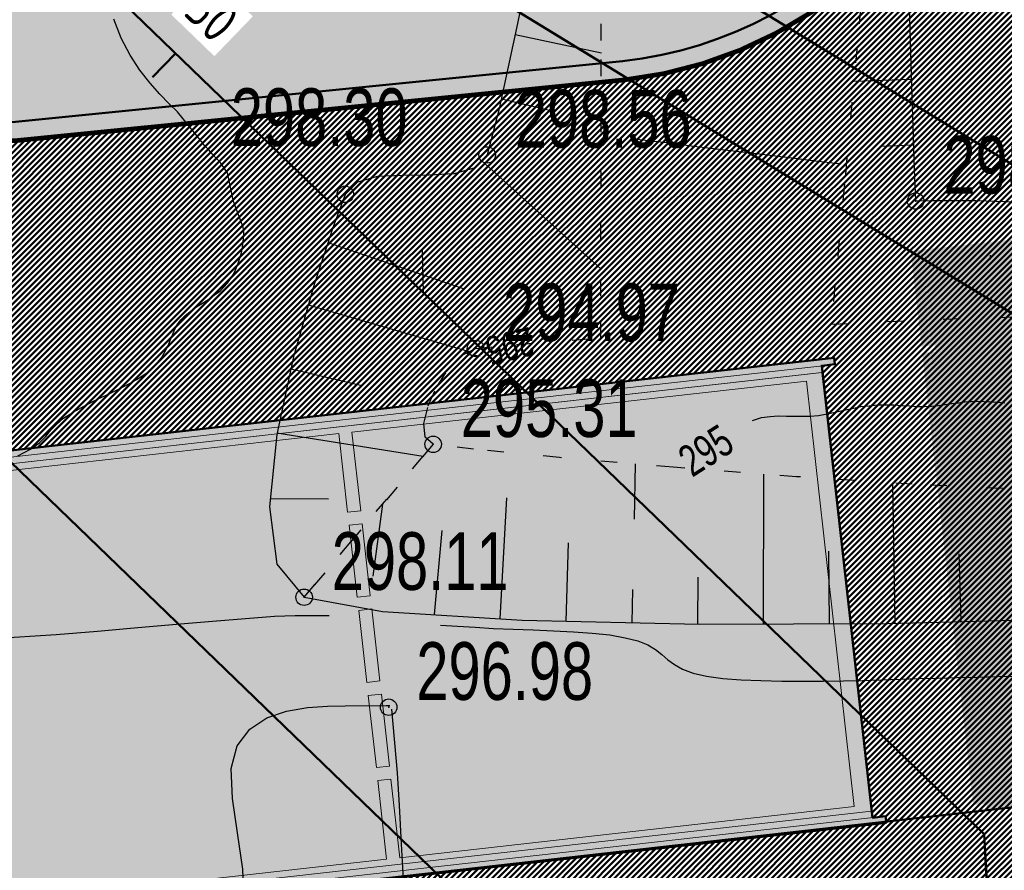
# Model space of a CAD drawing. Extents: x 2951 to 3752, y -2007 to -1435.
# Tile 11 of 28: x 3216 to 3246, y -1798 to -1772. Entities that reach past the tile are written whole.
import ezdxf

# ---------------------------------------------------------------- set-up
doc = ezdxf.new("R2010")
doc.units = 0
doc.header["$MEASUREMENT"] = 0
doc.linetypes.add('CONTI', pattern=[0])
doc.linetypes.add('STROT', pattern=[1.7, 0.5, -1.2])
doc.layers.add('.', color=7, linetype='Continuous', lineweight=15)
for name, color, linetype in [('GOR_BDEFAULT', 212, 'CONTI'), ('GORIZDEFAULT', 32, 'CONTI'), ('OTKOSDEFAULT', 32, 'CONTI'), ('PDF_2D - Общий', 7, 'Continuous'), ('PI_OTDEFAULT', 172, 'CONTI'), ('PI_TTDEFAULT', 5, 'CONTI'), ('V_RED-CONTOURS-LABEL', 7, 'Continuous'), ('V_Проект_RED-CNT-MIN', 7, 'Continuous')]:
    doc.layers.add(name, color=color, linetype=linetype)
doc.styles.add('SHRFT', font='TXT', dxfattribs={"width": 0.75})
doc.styles.add('ГОСТ 2.304', font='CS_Gost2304.shx')
pattern_1 = [(44.98643888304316, (0.3449073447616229, 0.7169426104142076), (-0.08836742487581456, 0.08840926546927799), [])]

# ---------------------------------------------------------------- blocks, each defined once
blk = doc.blocks.new('bstrtthtytt434')
at = {"layer": 'GOR_BDEFAULT', "color": 212}
for p, q in [((3229.334212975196, 480.918438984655), (3229.275369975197, 480.973551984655)), ((3229.334212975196, 480.918438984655), (3229.275369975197, 480.973551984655)), ((3229.676841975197, 480.879636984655), (3229.334212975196, 480.918438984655)), ((3229.676841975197, 480.879636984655), (3229.334212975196, 480.918438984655)), ((3240.724959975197, 479.2431809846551), (3240.974171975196, 479.2969699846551)), ((3240.724959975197, 479.2431809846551), (3240.974171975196, 479.2969699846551)), ((3240.974171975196, 479.2969699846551), (3241.237351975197, 479.352971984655)), ((3240.974171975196, 479.2969699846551), (3241.237351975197, 479.352971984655)), ((3241.237351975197, 479.352971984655), (3241.490988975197, 479.378825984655)), ((3241.237351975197, 479.352971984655), (3241.490988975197, 479.378825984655)), ((3241.490988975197, 479.378825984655), (3241.744625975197, 479.404679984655)), ((3241.490988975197, 479.378825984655), (3241.744625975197, 479.404679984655)), ((3241.744625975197, 479.404679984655), (3241.994596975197, 479.408474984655)), ((3241.744625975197, 479.404679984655), (3241.994596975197, 479.408474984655)), ((3241.994596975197, 479.408474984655), (3242.238689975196, 479.4041809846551)), ((3241.994596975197, 479.408474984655), (3242.238689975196, 479.4041809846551)), ((3242.238689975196, 479.4041809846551), (3242.484995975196, 479.3859179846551)), ((3242.238689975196, 479.4041809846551), (3242.484995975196, 479.3859179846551)), ((3242.484995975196, 479.3859179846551), (3242.715120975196, 479.379410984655)), ((3242.484995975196, 479.3859179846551), (3242.715120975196, 479.379410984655)), ((3242.715120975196, 479.379410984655), (3242.947458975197, 479.3589359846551)), ((3242.715120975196, 479.379410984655), (3242.947458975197, 479.3589359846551)), ((3242.947458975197, 479.3589359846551), (3243.169493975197, 479.358306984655)), ((3242.947458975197, 479.3589359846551), (3243.169493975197, 479.358306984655)), ((3243.169493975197, 479.358306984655), (3243.389316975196, 479.3716459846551)), ((3243.169493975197, 479.358306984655), (3243.389316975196, 479.3716459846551)), ((3243.389316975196, 479.3716459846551), (3243.601048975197, 479.390861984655)), ((3243.389316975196, 479.3716459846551), (3243.601048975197, 479.390861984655)), ((3243.601048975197, 479.390861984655), (3243.804691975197, 479.4159569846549)), ((3243.601048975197, 479.390861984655), (3243.804691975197, 479.4159569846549)), ((3243.804691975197, 479.4159569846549), (3244.000243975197, 479.446928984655)), ((3243.804691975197, 479.4159569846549), (3244.000243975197, 479.446928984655)), ((3244.000243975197, 479.446928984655), (3244.203886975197, 479.4720239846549)), ((3244.000243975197, 479.446928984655), (3244.203886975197, 479.4720239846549)), ((3244.203886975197, 479.4720239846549), (3244.393560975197, 479.494905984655)), ((3244.203886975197, 479.4720239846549), (3244.393560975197, 479.494905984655)), ((3244.393560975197, 479.494905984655), (3244.591325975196, 479.5119109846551)), ((3244.393560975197, 479.494905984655), (3244.591325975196, 479.5119109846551)), ((3244.591325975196, 479.5119109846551), (3244.783212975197, 479.5208249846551)), ((3244.591325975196, 479.5119109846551), (3244.783212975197, 479.5208249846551)), ((3244.783212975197, 479.5208249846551), (3244.985401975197, 479.509892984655)), ((3244.783212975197, 479.5208249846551), (3244.985401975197, 479.509892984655)), ((3244.985401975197, 479.509892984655), (3245.187590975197, 479.498961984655)), ((3244.985401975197, 479.509892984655), (3245.187590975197, 479.498961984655)), ((3245.187590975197, 479.498961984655), (3245.389779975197, 479.488029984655)), ((3245.187590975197, 479.498961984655), (3245.389779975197, 479.488029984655)), ((3245.389779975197, 479.488029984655), (3245.608149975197, 479.4653429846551)), ((3245.389779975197, 479.488029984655), (3245.608149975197, 479.4653429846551)), ((3237.953348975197, 478.9330659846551), (3238.226071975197, 479.019216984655)), ((3237.953348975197, 478.9330659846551), (3238.226071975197, 479.019216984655)), ((3238.226071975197, 479.019216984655), (3238.485586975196, 479.0531609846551)), ((3238.226071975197, 479.019216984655), (3238.485586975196, 479.0531609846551)), ((3238.485586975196, 479.0531609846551), (3238.733345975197, 479.070923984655)), ((3238.485586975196, 479.0531609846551), (3238.733345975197, 479.070923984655)), ((3238.733345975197, 479.070923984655), (3238.977438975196, 479.066628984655)), ((3238.733345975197, 479.070923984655), (3238.977438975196, 479.066628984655)), ((3238.977438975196, 479.066628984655), (3239.221531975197, 479.0623349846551)), ((3238.977438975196, 479.066628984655), (3239.221531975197, 479.0623349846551)), ((3239.221531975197, 479.0623349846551), (3239.465625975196, 479.058039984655)), ((3239.221531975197, 479.0623349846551), (3239.465625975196, 479.058039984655)), ((3239.465625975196, 479.058039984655), (3239.701628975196, 479.0596229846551)), ((3239.465625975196, 479.058039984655), (3239.701628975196, 479.0596229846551)), ((3239.701628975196, 479.0596229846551), (3239.955265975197, 479.0854769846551)), ((3239.701628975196, 479.0596229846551), (3239.955265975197, 479.0854769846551)), ((3239.955265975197, 479.0854769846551), (3240.212567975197, 479.1333889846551)), ((3239.955265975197, 479.0854769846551), (3240.212567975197, 479.1333889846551)), ((3240.212567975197, 479.1333889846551), (3240.461779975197, 479.187178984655)), ((3240.212567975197, 479.1333889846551), (3240.461779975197, 479.187178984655)), ((3240.461779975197, 479.187178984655), (3240.724959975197, 479.2431809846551)), ((3240.461779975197, 479.187178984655), (3240.724959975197, 479.2431809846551))]:
    blk.add_line(p, q, dxfattribs=at)
at = {"layer": 'GORIZDEFAULT', "color": 32}
for points in [[(3215.645246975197, 477.848259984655), (3216.028196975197, 478.052096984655), (3216.297189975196, 478.252203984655), (3216.496342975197, 478.441248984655), (3216.645500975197, 478.629535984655), (3216.810839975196, 478.8060659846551), (3217.023960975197, 478.9973239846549), (3217.317223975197, 479.179796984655), (3217.666359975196, 479.371119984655), (3218.057399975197, 479.5690789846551), (3218.470497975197, 479.763372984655), (3218.875504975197, 479.9635449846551), (3219.250364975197, 480.173260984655), (3219.567138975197, 480.388094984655), (3219.811861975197, 480.6058349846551), (3219.998499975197, 480.828693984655), (3220.129265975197, 481.042703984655), (3220.224005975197, 481.258166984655), (3220.306989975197, 481.457449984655), (3220.384095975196, 481.648642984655), (3220.471504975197, 481.819989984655), (3220.589061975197, 481.981792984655), (3220.725010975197, 482.117872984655), (3220.871263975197, 482.234106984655), (3221.031483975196, 482.3525529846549), (3221.193915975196, 482.457030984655), (3221.356348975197, 482.561508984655), (3221.512903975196, 482.6578969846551), (3221.647399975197, 482.7579499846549), (3221.781896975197, 482.8580039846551), (3221.900212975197, 482.9698129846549), (3222.002348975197, 483.093377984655), (3222.102271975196, 483.230910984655), (3222.188226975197, 483.366230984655), (3222.263879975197, 483.5213979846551), (3222.335108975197, 483.7044999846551), (3222.392368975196, 483.885389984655), (3222.441538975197, 484.072157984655), (3222.474528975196, 484.2706819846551), (3222.495762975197, 484.453024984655), (3222.503028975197, 484.633156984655), (3222.484571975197, 484.794894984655), (3222.188640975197, 485.5784919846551), (3222.001482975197, 486.443750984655), (3221.915397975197, 486.580459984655), (3221.805041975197, 486.734801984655), (3221.682929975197, 486.872963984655), (3221.552727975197, 487.017003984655), (3221.430616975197, 487.155165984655), (3221.310716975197, 487.279359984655), (3221.212875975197, 487.399887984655), (3220.483112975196, 488.300912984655), (3220.237435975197, 488.541210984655), (3219.954973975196, 488.832955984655), (3219.657784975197, 489.1724829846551), (3219.345868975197, 489.559791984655), (3219.044949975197, 490.013275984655), (3218.777084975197, 490.5292689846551), (3218.556242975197, 491.1099829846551)], [(3234.365090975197, 487.485574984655), (3234.862126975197, 487.421113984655), (3235.445182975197, 487.3559579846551), (3236.088535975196, 487.271715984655), (3236.759825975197, 487.191897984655), (3237.439204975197, 487.1062029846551), (3238.080345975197, 487.035927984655), (3238.649433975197, 486.968559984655), (3239.138379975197, 486.909976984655), (3239.533214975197, 486.857964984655), (3239.861875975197, 486.816949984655), (3240.110393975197, 486.784718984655), (3240.306704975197, 486.765697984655), (3240.453021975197, 486.745916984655), (3240.569190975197, 486.735678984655)], [(3212.534300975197, 472.222380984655), (3214.007644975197, 472.276755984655), (3215.528770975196, 472.345856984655), (3216.803591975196, 472.433221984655), (3218.062231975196, 472.532341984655), (3219.290723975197, 472.641004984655), (3220.463343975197, 472.740818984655), (3221.558032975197, 472.835449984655), (3222.554945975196, 472.9145939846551), (3223.432024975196, 472.9819179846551), (3224.065769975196, 473.003541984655), (3224.615706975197, 473.011891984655), (3225.095802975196, 473.009179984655)], [(3228.478666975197, 472.7145049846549), (3228.991123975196, 472.6882819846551), (3229.533729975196, 472.6525159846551), (3230.090302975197, 472.618961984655), (3230.680690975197, 472.597922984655), (3231.293135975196, 472.573217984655), (3231.905581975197, 472.548512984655), (3232.512149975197, 472.5157179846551), (3233.084903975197, 472.470408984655), (3233.615753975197, 472.4184619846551), (3234.087065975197, 472.3356079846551), (3234.474569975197, 472.239479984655), (3234.772387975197, 472.121987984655), (3235.002577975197, 471.979465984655), (3235.198954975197, 471.824429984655), (3235.381362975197, 471.667180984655), (3235.583616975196, 471.520234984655), (3235.827775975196, 471.379924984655), (3236.147651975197, 471.258767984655), (3236.555001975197, 471.172941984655), (3237.046159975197, 471.1003909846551), (3237.604945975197, 471.0528689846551), (3238.209300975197, 471.034041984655), (3238.841592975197, 471.019639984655), (3239.479761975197, 471.013326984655), (3240.101750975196, 471.018770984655), (3240.715649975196, 471.0300929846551), (3241.293522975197, 471.042866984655), (3241.871394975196, 471.055641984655), (3242.433087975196, 471.0801729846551), (3243.002869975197, 471.098824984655), (3243.580742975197, 471.111599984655), (3244.164492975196, 471.132464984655), (3244.778391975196, 471.1437859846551), (3245.406258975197, 471.157319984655), (3246.034125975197, 471.170853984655)], [(3214.163064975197, 462.4359809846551), (3216.849674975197, 462.152735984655), (3219.036277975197, 461.997915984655), (3220.680903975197, 462.100895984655), (3221.748221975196, 462.5491519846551), (3222.319131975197, 463.283903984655), (3222.518653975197, 464.239042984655), (3222.478442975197, 465.306555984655), (3222.317637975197, 466.412241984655), (3222.159803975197, 467.453965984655), (3222.124081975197, 468.357527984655), (3222.307553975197, 469.0523929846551), (3222.685948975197, 469.556195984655), (3223.204847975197, 469.896112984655), (3223.801741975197, 470.105198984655), (3224.436180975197, 470.212843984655), (3225.045654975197, 470.252100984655), (3225.587501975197, 470.266328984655), (3226.831479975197, 470.277215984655), (3226.903531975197, 470.274309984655), (3226.939558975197, 470.2728569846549)], [(3226.985192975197, 470.1655369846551), (3227.162567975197, 468.2320069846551), (3227.219654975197, 467.238759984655), (3227.289319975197, 466.075682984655), (3227.354626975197, 464.804527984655), (3227.426569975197, 463.4914689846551), (3227.499965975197, 462.214435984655), (3227.555663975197, 461.049146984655), (3227.612749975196, 460.0558999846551), (3232.763065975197, 458.229880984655), (3235.193631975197, 458.342794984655), (3238.060177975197, 458.460328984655), (3241.190662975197, 458.5838699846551), (3244.413046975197, 458.7148069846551), (3247.537653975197, 458.830257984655), (3250.400534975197, 458.925732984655), (3252.837736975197, 458.996742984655), (3257.917433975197, 458.7918399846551), (3257.968945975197, 458.6926099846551), (3258.018939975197, 458.6933689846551), (3258.068274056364, 458.6190767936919)]]:
    blk.add_lwpolyline(points, dxfattribs=at)
at = {"layer": 'OTKOSDEFAULT', "color": 32, "linetype": 'STROT'}
for p, q in [((3233.355686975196, 490.4685939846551), (3233.361436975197, 495.3592449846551)), ((3241.537999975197, 494.8573239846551), (3241.123315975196, 490.288500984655)), ((3233.349740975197, 485.985986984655), (3233.355686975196, 490.4685939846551)), ((3241.123315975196, 490.288500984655), (3240.740797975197, 486.104211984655)), ((3233.339544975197, 482.705453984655), (3233.349740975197, 485.985986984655)), ((3240.740797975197, 486.104211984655), (3240.453322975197, 483.037493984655)), ((3240.453322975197, 483.037493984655), (3240.347282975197, 481.853747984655)), ((3233.340888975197, 481.431327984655), (3233.339544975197, 482.705453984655)), ((3240.347282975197, 481.853747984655), (3243.751250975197, 482.0134449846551)), ((3243.751250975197, 482.0134449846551), (3246.388429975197, 482.087490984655)), ((3230.779491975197, 481.240418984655), (3233.340888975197, 481.431327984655)), ((3229.114390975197, 480.9051009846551), (3229.539243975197, 481.115574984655)), ((3229.539243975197, 481.115574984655), (3230.779491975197, 481.240418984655)), ((3228.714631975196, 480.490983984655), (3229.114390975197, 480.9051009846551)), ((3228.362719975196, 479.9555789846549), (3228.714631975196, 480.490983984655)), ((3228.103464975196, 479.377576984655), (3228.362719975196, 479.9555789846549)), ((3227.973587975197, 478.841542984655), (3228.103464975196, 479.377576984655)), ((3228.012021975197, 478.4180779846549), (3227.973587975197, 478.841542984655)), ((3228.253272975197, 478.2057159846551), (3228.012021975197, 478.4180779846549)), ((3224.335326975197, 473.561697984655), (3228.253272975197, 478.2057159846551)), ((3228.253272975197, 478.2057159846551), (3224.335326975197, 473.561697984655)), ((3229.479682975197, 478.056317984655), (3228.253272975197, 478.2057159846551)), ((3232.089815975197, 477.8039159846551), (3229.479682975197, 478.056317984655)), ((3235.536641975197, 477.5122119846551), (3232.089815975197, 477.8039159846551)), ((3239.283432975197, 477.2250629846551), (3235.536641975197, 477.5122119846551)), ((3242.799339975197, 476.994414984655), (3239.283432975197, 477.2250629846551)), ((3245.547634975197, 476.864123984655), (3242.799339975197, 476.994414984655)), ((3246.983499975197, 476.883925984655), (3245.547634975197, 476.864123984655))]:
    blk.add_line(p, q, dxfattribs=at)
at = {"layer": 'OTKOSDEFAULT', "color": 32}
for p, q in [((3231.478291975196, 494.3665409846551), (3230.811597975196, 490.982028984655)), ((3242.785465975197, 489.1055999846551), (3242.675003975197, 492.560320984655)), ((3230.811597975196, 490.982028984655), (3230.247474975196, 488.3511609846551)), ((3230.742646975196, 490.648943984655), (3233.357334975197, 490.0965759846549)), ((3242.778763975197, 489.2835189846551), (3241.027512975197, 489.220923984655)), ((3242.871961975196, 486.5706209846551), (3242.785465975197, 489.1055999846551)), ((3230.322303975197, 488.692336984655), (3231.831868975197, 488.337213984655)), ((3230.247474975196, 488.3511609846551), (3229.890074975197, 486.991577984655)), ((3242.851031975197, 487.290385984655), (3241.847481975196, 487.253145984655)), ((3229.890074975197, 486.991577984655), (3229.516039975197, 486.595853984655)), ((3229.724735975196, 486.8150479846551), (3233.345032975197, 483.5296329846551)), ((3229.516039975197, 486.595853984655), (3228.892662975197, 486.4183699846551)), ((3242.904777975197, 485.595006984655), (3242.871961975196, 486.5706209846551)), ((3225.954128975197, 486.167727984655), (3225.583759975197, 485.7940619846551)), ((3226.557660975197, 486.334909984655), (3225.954128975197, 486.167727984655)), ((3227.325207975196, 486.3705669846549), (3226.557660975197, 486.334909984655)), ((3228.133205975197, 486.376834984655), (3227.325207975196, 486.3705669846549)), ((3227.847207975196, 486.374492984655), (3227.850179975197, 486.310529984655)), ((3228.892662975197, 486.4183699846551), (3228.133205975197, 486.376834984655)), ((3225.583759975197, 485.7940619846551), (3225.210742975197, 484.8042849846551)), ((3243.404719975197, 485.6025979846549), (3242.904777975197, 485.595006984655)), ((3244.728840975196, 485.604700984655), (3243.404719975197, 485.6025979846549)), ((3246.586023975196, 485.5408889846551), (3244.728840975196, 485.604700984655)), ((3243.147482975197, 485.418670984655), (3243.134273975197, 485.3664649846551)), ((3225.210742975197, 484.8042849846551), (3224.635168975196, 483.0593449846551)), ((3225.055836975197, 484.335878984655), (3229.195770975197, 482.9225689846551)), ((3227.913727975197, 484.101239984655), (3227.949644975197, 482.7896349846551)), ((3245.161934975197, 483.9550859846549), (3245.161999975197, 483.819070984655)), ((3224.635168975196, 483.0593449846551), (3224.010553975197, 480.8556079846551)), ((3224.454602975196, 482.4365319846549), (3229.346662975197, 481.020639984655)), ((3224.010553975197, 480.8556079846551), (3223.502172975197, 478.505618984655)), ((3223.937936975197, 480.5004649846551), (3226.049710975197, 480.004468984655)), ((3223.502172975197, 478.505618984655), (3223.285601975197, 476.3020769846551)), ((3223.509503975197, 478.5497359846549), (3227.952743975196, 477.843111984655)), ((3234.362523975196, 475.930203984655), (3234.397011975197, 477.6109219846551)), ((3238.287145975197, 472.757421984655), (3238.290119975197, 477.303990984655)), ((3242.279353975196, 472.774033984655), (3242.212617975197, 477.0375119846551)), ((3223.285601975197, 476.3020769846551), (3223.504056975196, 474.561192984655)), ((3223.309741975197, 476.5564729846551), (3225.072055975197, 476.5492279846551)), ((3226.431853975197, 474.2016019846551), (3226.722688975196, 476.388268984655)), ((3230.287937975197, 472.907995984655), (3230.486159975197, 476.583428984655)), ((3228.291768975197, 473.035704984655), (3228.525083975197, 475.585540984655)), ((3232.289225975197, 472.8383709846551), (3232.363079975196, 475.2197669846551)), ((3240.291339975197, 472.759849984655), (3240.271907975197, 474.961808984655)), ((3244.282788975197, 472.826455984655), (3244.229606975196, 474.8798849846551)), ((3223.504056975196, 474.561192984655), (3224.335326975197, 473.561697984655)), ((3236.291041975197, 472.749115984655), (3236.301388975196, 474.175437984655)), ((3234.294178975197, 472.790804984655), (3234.312810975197, 473.8032039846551)), ((3224.335326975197, 473.561697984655), (3226.716158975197, 473.129793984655)), ((3226.716158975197, 473.129793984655), (3230.960679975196, 472.864203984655)), ((3230.960679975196, 472.864203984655), (3236.327067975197, 472.747662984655)), ((3236.327067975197, 472.747662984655), (3242.065408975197, 472.768784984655)), ((3242.065408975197, 472.768784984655), (3247.405942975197, 472.905880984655))]:
    blk.add_line(p, q, dxfattribs=at)
at = {"layer": 'PI_TTDEFAULT', "color": 0}
for centre in [(3229.890074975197, 486.991577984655), (3225.583759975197, 485.7940619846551), (3242.904777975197, 485.595006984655), (3229.539243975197, 481.115574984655), (3228.253272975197, 478.2057159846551), (3224.335326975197, 473.561697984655), (3226.904291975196, 470.224315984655)]:
    blk.add_circle(centre, 0.25, dxfattribs=at)
for p in [(3229.890074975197, 486.991577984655), (3225.583759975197, 485.7940619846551), (3242.904777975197, 485.595006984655), (3229.539243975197, 481.115574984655), (3228.253272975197, 478.2057159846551), (3224.335326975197, 473.561697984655), (3226.904291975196, 470.224315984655)]:
    blk.add_point(p, dxfattribs=at)
at = {"layer": 'GOR_BDEFAULT', "color": 212, "style": 'SHRFT', "width": 0.75}
for height, rotation, p in [(0.861131, 193.564524, (3231.181397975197, 481.776581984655)), (0.861131, 193.564524, (3231.181397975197, 481.776581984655)), (0.9568120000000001, 32.700002, (3236.117615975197, 477.188994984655)), (0.9568120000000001, 32.700002, (3236.117615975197, 477.188994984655))]:
    blk.add_text('295', height=height, rotation=rotation, dxfattribs=at).set_placement(p)
at = {"layer": 'PI_OTDEFAULT', "color": 0, "style": 'SHRFT', "width": 0.75}
for s, p in [('298.30', (3222.105847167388, 487.2614439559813)), ('298.56', (3230.729143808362, 487.2149346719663)), ('298.10', (3243.743846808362, 485.8183626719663)), ('294.97', (3230.378312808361, 481.3389316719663)), ('295.31', (3229.092341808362, 478.4290726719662)), ('298.11', (3225.174395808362, 473.7850546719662)), ('296.98', (3227.743359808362, 470.4476726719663))]:
    blk.add_text(s, height=1.75, dxfattribs=at).set_placement(p)
blk = doc.blocks.new('укеуе')
at = {"linetype": 'ByBlock'}
blk.add_blockref('bstrtthtytt434', (-4237.411699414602, -469.4130367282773), dxfattribs=at)

msp = doc.modelspace()

# ---------------------------------------------------------------- hatches: boundary and pattern name
at = {"layer": '.', "linetype": 'ByBlock', "lineweight": 50}
h = msp.add_hatch(dxfattribs=at)
h.set_pattern_fill('ANSI31', color=252, scale=0.9999999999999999, angle=-0.01356111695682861)
h.set_pattern_definition(pattern_1)
edge = h.paths.add_edge_path()
edge.add_line((3056.556857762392, -1552.578206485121), (3060.443743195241, -1561.79189855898))
edge.add_line((3060.443743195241, -1561.79189855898), (3091.40636098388, -1548.730017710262))
edge.add_arc((3092.572426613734, -1551.494125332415), 2.999999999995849, 59.07527181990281, 112.8729213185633, ccw=False)
edge.add_line((3094.114161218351, -1548.920595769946), (3125.395206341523, -1567.660256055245))
edge.add_arc((3123.853471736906, -1570.23378561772), 3.000000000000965, 6.8333441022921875, 59.07527181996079, ccw=False)
edge.add_line((3126.832161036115, -1569.876840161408), (3145.859405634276, -1728.658101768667))
edge.add_line((3145.859405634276, -1728.658101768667), (3153.550163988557, -1792.837037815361))
edge.add_line((3153.550163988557, -1792.837037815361), (3155.53944822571, -1829.916691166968))
edge.add_line((3155.53944822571, -1829.916691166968), (3160.69807830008, -1929.708373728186))
edge.add_arc((3157.702078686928, -1929.863248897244), 2.99999999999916, -86.7607865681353, 2.9592132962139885, ccw=False)
edge.add_line((3157.871593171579, -1932.858455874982), (3050.261606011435, -1938.948669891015))
edge.add_line((3050.261606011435, -1938.948669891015), (3050.826654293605, -1948.932693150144))
edge.add_line((3050.826654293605, -1948.932693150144), (3313.078914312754, -1934.153144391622))
edge.add_line((3313.078914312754, -1934.153144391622), (3312.513866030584, -1924.169121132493))
edge.add_line((3312.513866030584, -1924.169121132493), (3173.846221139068, -1931.9543678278))
edge.add_arc((3173.676706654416, -1928.959160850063), 2.999999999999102, 182.9592132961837, 273.23921343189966, ccw=False)
edge.add_line((3170.680707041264, -1929.114036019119), (3164.413609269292, -1808.433510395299))
edge.add_line((3164.413609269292, -1808.433510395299), (3163.40510367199, -1789.77854950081))
edge.add_line((3163.40510367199, -1789.77854950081), (3160.74491741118, -1767.88193778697))
edge.add_arc((3164.406584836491, -1768.21566593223), 3.676844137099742, 91.75585634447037, 174.7923910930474, ccw=False)
edge.add_line((3164.293923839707, -1764.540548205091), (3165.25541002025, -1764.448005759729))
edge.add_line((3165.25541002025, -1764.448005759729), (3157.249568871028, -1682.637866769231))
edge.add_arc((3156.247352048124, -1676.124571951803), 6.589950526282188, 187.8753958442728, 278.7476357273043, ccw=False)
edge.add_line((3149.719555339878, -1677.027521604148), (3140.900351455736, -1603.193343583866))
edge.add_line((3140.900351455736, -1603.193343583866), (3139.472777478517, -1590.531231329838))
edge.add_line((3139.472777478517, -1590.531231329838), (3136.17769953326, -1563.81836695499))
edge.add_arc((3133.199010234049, -1564.175312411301), 3.000000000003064, 6.833344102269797, 59.07527181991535)
edge.add_line((3134.740744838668, -1561.601782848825), (3099.85054186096, -1540.699969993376))
edge.add_arc((3101.674502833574, -1538.04163448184), 3.223907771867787, 157.9050476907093, 235.54485352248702, ccw=False)
edge.add_line((3098.687353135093, -1536.828985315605), (3108.685333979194, -1520.345022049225))
edge.add_arc((3111.249216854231, -1521.90274622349), 2.999999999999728, 58.71862071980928, 148.7186207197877, ccw=False)
edge.add_line((3112.806941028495, -1519.338863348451), (3205.59037006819, -1575.710779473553))
edge.add_line((3205.59037006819, -1575.710779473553), (3207.263714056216, -1576.621283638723))
edge.add_line((3207.263714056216, -1576.621283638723), (3242.982978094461, -1589.97518185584))
edge.add_line((3242.982978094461, -1589.97518185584), (3266.909131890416, -1598.85531929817))
edge.add_line((3266.909131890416, -1598.85531929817), (3413.186675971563, -1686.949342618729))
edge.add_line((3413.186675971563, -1686.949342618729), (3418.345728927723, -1678.382886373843))
edge.add_line((3418.345728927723, -1678.382886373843), (3272.068184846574, -1590.288863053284))
edge.add_line((3272.068184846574, -1590.288863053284), (3270.388683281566, -1589.480207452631))
edge.add_line((3270.388683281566, -1589.480207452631), (3212.903460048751, -1568.144697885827))
edge.add_line((3212.903460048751, -1568.144697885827), (3210.782783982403, -1567.164503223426))
edge.add_line((3210.782783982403, -1567.164503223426), (3103.491739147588, -1501.978275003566))
edge.add_arc((3105.049463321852, -1499.414392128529), 2.999999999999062, 149.0585377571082, 238.7186207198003, ccw=False)
edge.add_line((3102.476384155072, -1497.871905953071), (3107.435857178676, -1489.598822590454))
edge.add_line((3107.435857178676, -1489.598822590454), (3098.85892662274, -1484.457202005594))
edge.add_line((3098.85892662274, -1484.457202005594), (3093.948259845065, -1492.648869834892))
edge.add_arc((3091.375180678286, -1491.106383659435), 2.999999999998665, 238.7186207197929, 329.0585377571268, ccw=False)
edge.add_line((3089.817456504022, -1493.670266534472), (3029.258160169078, -1456.876588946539))
edge.add_line((3029.258160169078, -1456.876588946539), (3024.065746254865, -1465.422865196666))
edge.add_line((3024.065746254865, -1465.422865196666), (3099.132899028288, -1511.031001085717))
edge.add_arc((3097.575174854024, -1513.594883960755), 3.000000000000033, -31.281377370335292, 58.71862071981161, ccw=False)
edge.add_line((3100.139057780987, -1515.152608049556), (3084.584195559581, -1540.754601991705))
edge.add_line((3084.584195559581, -1540.754601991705), (3056.556857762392, -1552.578206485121))
h = msp.add_hatch(dxfattribs=at)
h.set_pattern_fill('ANSI31', color=72, scale=0.9999999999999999, angle=-0.01356111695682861)
h.set_pattern_definition(pattern_1)
edge = h.paths.add_edge_path()
edge.add_line((3198.573757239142, -1772.881945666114), (3204.1539861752, -1772.25294596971))
edge.add_line((3204.1539861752, -1772.252945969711), (3205.719233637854, -1786.1626549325))
edge.add_line((3205.719233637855, -1786.1626549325), (3240.349553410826, -1782.265108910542))
edge.add_line((3240.349553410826, -1782.265108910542), (3240.371562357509, -1782.460661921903))
edge.add_line((3240.371562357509, -1782.460661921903), (3239.972223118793, -1782.506703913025))
edge.add_line((3239.972223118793, -1782.506703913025), (3241.517635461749, -1796.226449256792))
edge.add_line((3241.517635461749, -1796.226449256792), (3241.915859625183, -1796.181529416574))
edge.add_line((3241.915859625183, -1796.181529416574), (3241.938433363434, -1796.381650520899))
edge.add_line((3241.938433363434, -1796.381650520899), (3164.23485453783, -1805.126971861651))
edge.add_line((3164.23485453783, -1805.126971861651), (3165.414347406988, -1827.703930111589))
edge.add_line((3165.414347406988, -1827.703930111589), (3169.322314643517, -1827.494271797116))
edge.add_line((3169.322314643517, -1827.494271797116), (3168.286773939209, -1809.026045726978))
edge.add_line((3168.28677393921, -1809.026045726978), (3257.886695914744, -1804.410520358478))
edge.add_line((3257.886695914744, -1804.410520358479), (3268.62275859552, -1803.263938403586))
edge.add_line((3268.622758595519, -1803.263938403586), (3270.632152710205, -1802.99846338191))
edge.add_line((3270.632152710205, -1802.99846338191), (3269.455617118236, -1793.487042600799))
edge.add_line((3269.455617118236, -1793.487042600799), (3268.186712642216, -1789.424471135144))
edge.add_line((3268.186712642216, -1789.424471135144), (3268.061977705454, -1776.787120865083))
edge.add_line((3268.061977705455, -1776.787120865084), (3268.515639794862, -1776.796017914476))
edge.add_line((3268.515639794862, -1776.796017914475), (3271.080300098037, -1756.708748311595))
edge.add_line((3271.080300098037, -1756.708748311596), (3253.411906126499, -1678.628279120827))
edge.add_line((3253.411906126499, -1678.628279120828), (3246.12215751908, -1642.995051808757))
edge.add_line((3246.12215751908, -1642.995051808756), (3240.170968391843, -1606.034847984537))
edge.add_line((3240.170968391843, -1606.034847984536), (3243.332703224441, -1590.579335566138))
edge.add_line((3243.332703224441, -1590.579335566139), (3206.427042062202, -1576.166031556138))
edge.add_line((3206.427042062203, -1576.166031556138), (3113.030673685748, -1522.828275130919))
edge.add_line((3113.030673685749, -1522.828275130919), (3101.125177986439, -1541.449819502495))
edge.add_line((3101.125177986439, -1541.449819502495), (3134.740744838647, -1561.601782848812))
edge.add_arc((3133.199010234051, -1564.1753124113), 3.000000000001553, 6.835900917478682, 59.07527182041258, ccw=False)
edge.add_line((3136.177683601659, -1563.8182340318), (3146.896659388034, -1653.250579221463))
edge.add_line((3146.896659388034, -1653.250579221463), (3222.68306141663, -1644.109026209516))
edge.add_arc((3222.995425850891, -1647.995771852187), 3.899277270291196, 6.909326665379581, 94.59479027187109, ccw=False)
edge.add_arc((3222.995511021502, -1647.995801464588), 3.899196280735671, -81.48437706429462, 6.9099091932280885, ccw=False)
edge.add_line((3223.57290042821, -1651.852011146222), (3196.143077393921, -1655.160681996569))
edge.add_arc((3198.422059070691, -1672.722835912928), 17.70940449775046, 97.39376331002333, 105.1890996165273)
edge.add_arc((3203.243549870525, -1690.471296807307), 36.10110462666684, 105.1936430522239, 108.1514278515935)
edge.add_arc((3187.982563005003, -1642.765524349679), 13.9895464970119, 277.1760897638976, 286.6759936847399, ccw=False)
edge.add_line((3189.730125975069, -1656.645489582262), (3187.795154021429, -1656.87891079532))
edge.add_arc((3184.946665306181, -1658.733218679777), 3.398874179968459, 6.907187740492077, 33.06330418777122, ccw=False)
edge.add_arc((3184.945751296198, -1658.733630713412), 3.39983112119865, -83.09346079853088, 6.912228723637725, ccw=False)
edge.add_arc((3184.945695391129, -1658.733315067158), 3.400151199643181, 163.4876059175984, 276.90683481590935, ccw=False)
edge.add_line((3181.685772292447, -1657.766914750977), (3147.924472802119, -1661.833382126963))
edge.add_line((3147.924472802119, -1661.833382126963), (3149.719555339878, -1677.027521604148))
edge.add_arc((3156.247352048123, -1676.124571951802), 6.589950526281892, 187.8753958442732, 278.7476357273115)
edge.add_line((3157.249568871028, -1682.637866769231), (3156.236964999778, -1672.290264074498))
edge.add_arc((3165.50863929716, -1672.734666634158), 9.282318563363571, 100.0591449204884, 177.2558441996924, ccw=False)
edge.add_line((3163.887346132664, -1663.595036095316), (3168.581898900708, -1663.126575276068))
edge.add_arc((3168.986473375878, -1672.330300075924), 9.212612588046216, 9.781259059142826, 92.51696974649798, ccw=False)
edge.add_line((3178.065167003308, -1670.765195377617), (3178.258986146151, -1672.707501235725))
edge.add_line((3178.258986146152, -1672.707501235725), (3182.48709661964, -1679.480176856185))
edge.add_line((3182.48709661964, -1679.480176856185), (3183.743999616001, -1692.322857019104))
edge.add_line((3183.743999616, -1692.322857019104), (3186.946696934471, -1692.00326572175))
edge.add_line((3186.946696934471, -1692.00326572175), (3189.149878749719, -1714.924090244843))
edge.add_line((3189.14987874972, -1714.924090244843), (3185.999451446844, -1715.238465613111))
edge.add_line((3185.999451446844, -1715.238465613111), (3186.193089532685, -1717.178957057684))
edge.add_line((3186.193089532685, -1717.178957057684), (3183.170888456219, -1722.341115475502))
edge.add_arc((3187.669483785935, -1721.894634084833), 4.520697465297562, 185.6679906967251, 272.263457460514)
edge.add_line((3187.84802651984, -1726.411804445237), (3193.80665482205, -1725.817203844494))
edge.add_arc((3192.672193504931, -1721.252077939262), 4.703974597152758, 283.9556522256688, 366.9299200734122)
edge.add_line((3197.341803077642, -1720.684518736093), (3197.200243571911, -1719.405205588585))
edge.add_line((3197.200243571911, -1719.405205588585), (3193.599301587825, -1717.91798322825))
edge.add_line((3193.599301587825, -1717.91798322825), (3192.839872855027, -1710.531833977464))
edge.add_line((3192.839872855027, -1710.531833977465), (3189.622023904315, -1710.852937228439))
edge.add_line((3189.622023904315, -1710.852937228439), (3185.684337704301, -1671.392485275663))
edge.add_line((3185.684337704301, -1671.392485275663), (3188.794288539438, -1671.082148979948))
edge.add_line((3188.794288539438, -1671.082148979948), (3188.739132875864, -1670.474662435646))
edge.add_arc((3202.538382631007, -1673.973312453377), 14.23586477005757, 99.40256303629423, 165.773065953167, ccw=False)
edge.add_line((3200.212668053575, -1659.928708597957), (3222.876385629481, -1657.667137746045))
edge.add_arc((3223.410208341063, -1670.64168169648), 12.98552106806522, 5.698575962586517, 92.35604020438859, ccw=False)
edge.add_line((3236.331555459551, -1669.352284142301), (3237.414649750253, -1680.224616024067))
edge.add_line((3237.414649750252, -1680.224616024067), (3245.417263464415, -1760.420634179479))
edge.add_arc((3232.564925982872, -1761.039021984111), 12.86720568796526, -83.66087614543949, 2.754651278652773, ccw=False)
edge.add_line((3233.985632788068, -1773.827554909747), (3215.607806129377, -1775.661444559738))
edge.add_arc((3214.30625094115, -1762.940897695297), 12.78696048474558, 185.7820446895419, 275.84212301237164, ccw=False)
edge.add_line((3201.584346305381, -1764.229113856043), (3198.991536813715, -1738.153942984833))
edge.add_arc((3194.365640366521, -1738.615552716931), 4.648870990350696, 5.69857597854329, 93.37596712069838)
edge.add_line((3194.091879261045, -1733.974749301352), (3187.281545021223, -1734.664776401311))
edge.add_arc((3187.890731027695, -1739.021882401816), 4.39948636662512, 97.95917845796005, 185.699835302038)
edge.add_line((3183.512996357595, -1739.458825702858), (3184.204470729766, -1746.387477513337))
edge.add_line((3184.204470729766, -1746.387477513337), (3184.823966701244, -1746.878771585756))
edge.add_line((3184.823966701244, -1746.878771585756), (3197.726523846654, -1745.654859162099))
edge.add_line((3197.726523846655, -1745.654859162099), (3199.714214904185, -1766.386189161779))
edge.add_arc((3189.111541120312, -1767.509467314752), 10.66200943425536, -84.23505758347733, 6.047523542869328, ccw=False)
edge.add_line((3190.182513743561, -1778.117552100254), (3179.81717653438, -1779.164017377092))
edge.add_arc((3178.494338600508, -1766.21132412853), 13.02006768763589, 184.5674269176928, 275.83130887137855, ccw=False)
edge.add_line((3165.51561859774, -1767.248141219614), (3165.255410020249, -1764.448005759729))
edge.add_line((3165.25541002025, -1764.448005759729), (3164.773407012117, -1764.494398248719))
edge.add_line((3164.773407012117, -1764.494398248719), (3167.694303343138, -1790.442299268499))
edge.add_line((3167.694303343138, -1790.442299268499), (3200.153570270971, -1786.788954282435))
edge.add_line((3200.15357027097, -1786.788954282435), (3198.573757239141, -1772.881945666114))
at = {"lineweight": 40, "true_color": 0xcfcfcf}
h = msp.add_hatch(color=254, dxfattribs=at)
h.dxf.hatch_style = 1
h.paths.add_polyline_path([(3236.351364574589, -1669.56919265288, 0.4020912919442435), (3222.876385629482, -1657.667137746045), (3200.212668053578, -1659.928708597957, 0.2979728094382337), (3188.739132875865, -1670.474662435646), (3188.794515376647, -1671.082126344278), (3185.684337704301, -1671.392485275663), (3187.06746762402, -1685.253145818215), (3188.450597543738, -1699.113806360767), (3189.622023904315, -1710.852937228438), (3192.839872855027, -1710.531833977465), (3193.599301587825, -1717.91798322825), (3197.200243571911, -1719.405205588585), (3197.300910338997, -1720.414010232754, -0.3954589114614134), (3193.806654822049, -1725.817203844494), (3187.84802651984, -1726.411804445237, -0.3717798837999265), (3183.206138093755, -1722.694360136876), (3183.170888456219, -1722.341115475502), (3186.193089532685, -1717.178957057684), (3185.999451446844, -1715.238465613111), (3189.14987874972, -1714.924090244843), (3188.154083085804, -1704.944994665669), (3186.946696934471, -1692.00326572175), (3183.743999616, -1692.322857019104), (3182.48709661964, -1679.480176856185), (3178.258986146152, -1672.707501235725), (3178.065167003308, -1670.765195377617, 0.3775479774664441), (3168.581898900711, -1663.126575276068), (3163.887346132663, -1663.595036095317, 0.3501788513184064), (3156.236964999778, -1672.290264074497), (3163.194590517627, -1743.388890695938), (3165.493879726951, -1766.925629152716, 0.4407652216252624), (3180.371572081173, -1779.095351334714), (3185.920575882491, -1778.541626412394), (3190.009758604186, -1778.13357436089, 0.4204379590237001), (3199.714214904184, -1766.38618916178), (3197.726523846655, -1745.654859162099), (3185.002942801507, -1746.861794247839, -0.4023531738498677), (3184.204470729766, -1746.38747751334), (3183.515639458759, -1739.484542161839, -0.4044187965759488), (3187.281545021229, -1734.66477640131), (3190.376382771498, -1734.355948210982), (3193.547183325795, -1734.039295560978, -0.4559087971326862), (3199.011373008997, -1738.444761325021), (3201.584346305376, -1764.229113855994, 0.41452071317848), (3215.607806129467, -1775.661444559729), (3233.985632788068, -1773.827554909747, 0.3960063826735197), (3245.417263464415, -1760.420634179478)])
h.paths.add_polyline_path([(3206.982207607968, -1691.704557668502), (3216.28938391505, -1690.701185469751, -0.460910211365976), (3217.15053325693, -1691.299030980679), (3217.657196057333, -1696.376415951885), (3223.049002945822, -1695.838377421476), (3222.54154559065, -1690.753031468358, -0.5043845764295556), (3223.045920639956, -1690.175194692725), (3228.095617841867, -1689.671294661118), (3227.555571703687, -1684.25936907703), (3206.690702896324, -1686.341436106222, -0.4135501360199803), (3201.82977239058, -1682.701497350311), (3200.814259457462, -1672.524810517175, -0.4125955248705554), (3204.847426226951, -1667.803506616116), (3223.664095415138, -1665.925825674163, -0.3863695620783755), (3228.143646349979, -1669.764485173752, -0.3919432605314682), (3224.40729960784, -1674.894226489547), (3214.812893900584, -1675.851634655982, -0.4215503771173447), (3214.183980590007, -1675.35820111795), (3213.673272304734, -1670.240276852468), (3208.337705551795, -1670.772703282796), (3208.8189790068, -1675.595654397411, -0.3166142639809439), (3208.433435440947, -1676.492475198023), (3203.280567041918, -1677.006670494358), (3203.808726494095, -1682.299476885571), (3223.926859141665, -1680.291925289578, -0.3921261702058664), (3229.495523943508, -1683.698576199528), (3230.480644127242, -1693.570690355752, -0.4350801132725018), (3225.905841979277, -1698.473917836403), (3217.131338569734, -1699.349509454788, -0.4413046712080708), (3216.562407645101, -1699.001022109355), (3216.046495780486, -1693.830951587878), (3210.625274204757, -1694.371925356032), (3211.117071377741, -1699.300337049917, -0.51086082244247), (3210.525985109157, -1699.957530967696), (3205.587433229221, -1700.450340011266), (3206.127019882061, -1705.857660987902), (3226.437672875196, -1703.830898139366, -0.423874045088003), (3231.845351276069, -1707.626833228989), (3232.87335275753, -1717.928670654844, -0.3809339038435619), (3228.791663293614, -1722.417222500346), (3210.226744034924, -1724.269781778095, -0.9445699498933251), (3209.320112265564, -1715.19562898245), (3218.650116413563, -1714.30331168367, -0.3488442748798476), (3219.499003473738, -1714.835004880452), (3219.999536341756, -1719.850958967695), (3225.351420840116, -1719.31690421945), (3224.842648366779, -1714.217394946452, -0.5458820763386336), (3225.328261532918, -1713.698428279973), (3230.362284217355, -1713.196092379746), (3229.828343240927, -1707.845348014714), (3209.011036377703, -1709.922668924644, -0.3853398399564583), (3204.170527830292, -1706.158741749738), (3203.158929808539, -1696.021287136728, -0.3584784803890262)], flags=16)
h.paths.add_polyline_path([(3178.715199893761, -1722.625193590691, -0.2214065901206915), (3175.44064050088, -1732.816994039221, 0.277982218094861), (3172.280948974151, -1742.756842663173), (3173.938840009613, -1759.370947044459), (3186.47213266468, -1758.120272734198, -0.4398097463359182), (3187.450342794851, -1759.292719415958), (3188.08804452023, -1765.683273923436, -0.3970099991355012), (3184.101678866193, -1770.590231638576), (3178.632340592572, -1771.09419319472, -0.4396297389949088), (3173.64674574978, -1766.654122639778), (3164.435309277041, -1672.294030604, -0.9017496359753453), (3173.601471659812, -1671.379356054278)], flags=16)
h.paths.add_polyline_path([(3211.025066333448, -1732.336498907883), (3228.713883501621, -1730.675431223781, -0.9142662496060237), (3229.36640046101, -1737.23511632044), (3221.987692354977, -1738.07114307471, 0.2275587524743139), (3215.936044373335, -1741.184472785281, 0.4257554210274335), (3217.238830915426, -1754.328448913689, -0.6245440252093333), (3215.015372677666, -1761.124121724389, -0.4364639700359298), (3208.982563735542, -1756.657293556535), (3207.122337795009, -1737.50829710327, -0.4080941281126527)], flags=16)
h.paths.add_polyline_path([(3178.311480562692, -1740.022799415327), (3179.579197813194, -1752.726883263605), (3192.318206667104, -1751.45568091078, -0.4225555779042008), (3193.093248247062, -1752.284169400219), (3194.264425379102, -1764.584406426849, -1), (3193.280863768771, -1764.769600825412), (3192.051464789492, -1752.44951311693), (3179.355609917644, -1753.716409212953, -0.4470715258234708), (3178.544100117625, -1752.805061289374), (3177.290995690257, -1740.247415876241, -1)], flags=16)
h.paths.add_polyline_path([(3222.178081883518, -1743.279515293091), (3231.563647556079, -1742.276573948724, -0.01518137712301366), (3232.099341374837, -1742.219329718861), (3231.563647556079, -1742.276573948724, 0.2039938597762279), (3225.598679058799, -1745.846334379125, 0.3845645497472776), (3226.798423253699, -1757.869244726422, -0.710203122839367), (3225.153883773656, -1765.017134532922), (3216.452137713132, -1765.94742443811, -0.02130585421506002), (3215.755663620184, -1766.021883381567), (3216.452137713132, -1765.94742443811, 0.1841086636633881), (3221.554404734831, -1763.07162503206, 0.4206425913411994), (3220.245594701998, -1749.955741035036, -0.6092905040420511)], flags=16)
h.paths.add_polyline_path([(3232.256015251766, -1747.382648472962), (3232.660152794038, -1747.334976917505), (3233.035942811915, -1747.29064920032, 0.1243413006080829), (3236.489550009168, -1745.949626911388, -0.4207583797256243), (3239.446753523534, -1747.752536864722), (3240.745778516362, -1760.770362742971, -0.3726884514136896), (3233.760959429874, -1769.269500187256), (3227.975897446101, -1769.900196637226, 0.5475524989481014), (3230.747497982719, -1754.369395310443, -0.6580089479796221)], flags=16)
at = {"lineweight": 40}
h = msp.add_hatch(color=253, dxfattribs=at)
h.dxf.hatch_style = 1
h.paths.add_polyline_path([(3259.919591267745, -1794.310203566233), (3256.927596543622, -1767.792135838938, -0.3979720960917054), (3248.351647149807, -1778.380167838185), (3242.676043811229, -1779.021738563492), (3243.004156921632, -1781.924364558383), (3243.402430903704, -1781.879444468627), (3243.424486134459, -1782.074992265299), (3243.026261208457, -1782.119908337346), (3244.573817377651, -1795.840507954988), (3244.972080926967, -1795.795488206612), (3244.994490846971, -1795.994180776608)])
at = {"lineweight": 40, "true_color": 0xcfcfcf}
h = msp.add_hatch(color=254, dxfattribs=at)
h.dxf.hatch_style = 1
h.paths.add_polyline_path([(3241.938277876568, -1796.38026899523), (3241.915909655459, -1796.181523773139), (3241.517635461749, -1796.226449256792), (3239.97332681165, -1782.505483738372), (3240.371562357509, -1782.460661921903), (3240.349553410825, -1782.265108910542), (3205.719233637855, -1786.1626549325), (3204.15245559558, -1772.253118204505), (3198.58757816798, -1772.879329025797), (3200.15357027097, -1786.788954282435), (3165.521715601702, -1790.687126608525), (3165.544095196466, -1790.885899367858), (3165.941691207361, -1790.841151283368), (3167.484910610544, -1804.558850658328), (3167.088539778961, -1804.603462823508), (3167.0997279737, -1804.702834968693), (3167.110936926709, -1804.802204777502)])
at = {"layer": 'PDF_2D - Общий', "transparency": 33554560}
h = msp.add_hatch(color=2, dxfattribs=at)
h.paths.add_polyline_path([(3203.786928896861, -1772.697440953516), (3205.068557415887, -1784.090581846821), (3205.351710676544, -1786.609718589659), (3239.982725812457, -1782.714396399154), (3241.469726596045, -1795.92597677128), (3241.481446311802, -1796.03032067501), (3167.448261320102, -1804.358146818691), (3165.950236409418, -1791.042144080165), (3200.581847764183, -1787.146754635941), (3200.30031980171, -1784.64202651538), (3199.017065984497, -1773.234476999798)], flags=0)
h.paths.add_polyline_path([(3199.327398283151, -1774.205813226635), (3200.499003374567, -1784.619111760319), (3200.803005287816, -1787.323076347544), (3180.779260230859, -1789.57522134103), (3181.047778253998, -1791.960152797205), (3180.650299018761, -1792.004988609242), (3180.381780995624, -1789.620057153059), (3166.469559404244, -1791.185335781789), (3167.922748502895, -1804.103859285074), (3181.834970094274, -1802.538580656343), (3181.566948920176, -1800.153593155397), (3181.964428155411, -1800.108757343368), (3182.232449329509, -1802.493744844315), (3226.763468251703, -1797.484717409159), (3226.495198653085, -1795.099757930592), (3226.89267788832, -1795.054922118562), (3227.160947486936, -1797.439881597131), (3240.962222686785, -1795.887117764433), (3239.50893421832, -1782.968605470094), (3225.707708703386, -1784.521363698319), (3225.976027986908, -1786.9063175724), (3225.578548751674, -1786.951153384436), (3225.310229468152, -1784.566199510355), (3205.175388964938, -1786.830876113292), (3204.869873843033, -1784.113496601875), (3203.699781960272, -1773.713612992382)], flags=0)
h.paths.add_polyline_path([(3199.293771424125, -1773.907703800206), (3203.666155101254, -1773.415503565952), (3203.610607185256, -1772.91859847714), (3199.238223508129, -1773.410798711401)], flags=0)

# ---------------------------------------------------------------- linework, layer by layer
at = {"color": 7, "linetype": 'ByBlock', "lineweight": 50}
msp.add_lwpolyline([(3146.930250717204, -1653.224208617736), (3220.049795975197, -1644.90570841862), (3242.771058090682, -1642.411701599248), (3260.209955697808, -1794.278057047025), (3164.318847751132, -1805.123946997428), (3164.496814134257, -1808.401511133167), (3257.991437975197, -1803.729983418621), (3268.704736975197, -1803.207274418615), (3268.117471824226, -1776.231086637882), (3270.479733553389, -1756.7371306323), (3260.345419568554, -1710.640260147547), (3257.443063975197, -1701.07444841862), (3250.336967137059, -1666.21237951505), (3245.591017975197, -1643.07973141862), (3242.754662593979, -1627.997028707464), (3239.590746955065, -1606.210500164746), (3242.648375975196, -1590.10230041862), (3207.292050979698, -1576.579148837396), (3151.145860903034, -1542.59105467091), (3111.264605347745, -1521.883338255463), (3099.558576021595, -1540.440020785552), (3134.765528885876, -1561.576813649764, -0.2319803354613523), (3136.203008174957, -1563.793057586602)], format="xyb", close=True, dxfattribs=at)
at = {"layer": 'PDF_2D - Общий', "lineweight": 5}
for points in [[(3241.503814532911, -1796.229065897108), (3239.959516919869, -1782.508198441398)], [(3225.707708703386, -1784.521363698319), (3239.50893421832, -1782.968605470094)], [(3225.707708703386, -1784.521363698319), (3239.50893421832, -1782.968605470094)], [(3239.50893421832, -1782.968605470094), (3240.962222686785, -1795.887117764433)], [(3239.50893421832, -1782.968605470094), (3240.962222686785, -1795.887117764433)], [(3205.175388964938, -1786.830876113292), (3225.310229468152, -1784.566199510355)], [(3205.175388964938, -1786.830876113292), (3225.310229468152, -1784.566199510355)], [(3225.310229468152, -1784.566199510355), (3225.578548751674, -1786.951153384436)], [(3225.310229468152, -1784.566199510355), (3225.578548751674, -1786.951153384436)], [(3225.976027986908, -1786.9063175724), (3225.707708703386, -1784.521363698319)], [(3225.976027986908, -1786.9063175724), (3225.707708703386, -1784.521363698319)], [(3225.578548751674, -1786.951153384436), (3225.976027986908, -1786.9063175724)], [(3225.578548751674, -1786.951153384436), (3225.976027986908, -1786.9063175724)], [(3227.160947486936, -1797.439881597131), (3226.89267788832, -1795.054922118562)], [(3227.160947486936, -1797.439881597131), (3226.89267788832, -1795.054922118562)], [(3240.962222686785, -1795.887117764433), (3227.160947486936, -1797.439881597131)], [(3240.962222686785, -1795.887117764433), (3227.160947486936, -1797.439881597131)]]:
    msp.add_lwpolyline(points, dxfattribs=at)
for points in [[(3205.351766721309, -1786.610215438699), (3239.983520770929, -1782.714306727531), (3241.481446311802, -1796.03032067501), (3167.448261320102, -1804.358146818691), (3165.950236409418, -1791.042144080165), (3167.448261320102, -1804.358146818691), (3241.481446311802, -1796.03032067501), (3241.469726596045, -1795.92597677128), (3239.982725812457, -1782.714396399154)], [(3225.62323550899, -1787.348649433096), (3225.869186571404, -1789.534858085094), (3226.26666580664, -1789.490022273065), (3226.020714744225, -1787.303813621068)], [(3225.62323550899, -1787.348649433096), (3225.869186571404, -1789.534858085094), (3226.26666580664, -1789.490022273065), (3226.020714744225, -1787.303813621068)], [(3226.557303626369, -1792.073726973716), (3226.311352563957, -1789.887518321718), (3225.91387332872, -1789.932354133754), (3226.159824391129, -1792.118562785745)], [(3225.91387332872, -1789.932354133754), (3226.159824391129, -1792.118562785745), (3226.557303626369, -1792.073726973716), (3226.311352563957, -1789.887518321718)], [(3226.8479414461, -1794.657431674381), (3226.60204006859, -1792.471217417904), (3226.204560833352, -1792.516053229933), (3226.450462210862, -1794.702267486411)], [(3226.204560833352, -1792.516053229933), (3226.450462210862, -1794.702267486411), (3226.8479414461, -1794.657431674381), (3226.60204006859, -1792.471217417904)], [(3226.763468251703, -1797.484717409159), (3226.495198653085, -1795.099757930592), (3226.89267788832, -1795.054922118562), (3226.495198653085, -1795.099757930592), (3226.763468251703, -1797.484717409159), (3182.232449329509, -1802.493744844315), (3181.964428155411, -1800.108757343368), (3182.232449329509, -1802.493744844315)], [(3167.09711599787, -1804.804821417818), (3241.92445694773, -1796.382885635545), (3241.902088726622, -1796.184140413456), (3167.074698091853, -1804.6060818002)]]:
    msp.add_lwpolyline(points, close=True, dxfattribs=at)
at = {"layer": 'PDF_2D - Общий', "color": 2, "lineweight": 0, "transparency": 33554559}
for points in [[(3226.020714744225, -1787.303813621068), (3226.26666580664, -1789.490022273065), (3225.62323550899, -1787.348649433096), (3225.869186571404, -1789.534858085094)], [(3226.159824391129, -1792.118562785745), (3225.91387332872, -1789.932354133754), (3226.557303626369, -1792.073726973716), (3226.311352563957, -1789.887518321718)], [(3226.450462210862, -1794.702267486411), (3226.204560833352, -1792.516053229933), (3226.8479414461, -1794.657431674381), (3226.60204006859, -1792.471217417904)]]:
    msp.add_solid(points, dxfattribs=at)
at = {"layer": 'V_RED-CONTOURS-LABEL', "color": 1, "linetype": 'ByBlock', "lineweight": 50, "elevation": 298.3}
msp.add_lwpolyline([(3220.348725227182, -1773.021600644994), (3219.654114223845, -1773.740986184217)], dxfattribs=at)
at = {"layer": 'V_Проект_RED-CNT-MIN', "color": 1, "linetype": 'ByBlock', "lineweight": 50}
for points, elevation in [([(3112.935575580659, -1763.264119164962), (3134.913631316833, -1789.634015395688), (3134.914011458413, -1789.634051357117), (3159.339795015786, -1809.600899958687), (3161.336262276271, -1809.482078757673), (3164.994059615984, -1805.768810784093), (3164.070673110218, -1794.103647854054), (3170.968000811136, -1772.405392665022), (3198.842926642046, -1752.256428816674), (3244.90331623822, -1796.730569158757), (3245.081091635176, -1799.88771421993), (3261.616772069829, -1795.725572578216), (3261.79990420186, -1790.718975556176), (3198.844097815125, -1752.256164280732), (3198.844427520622, -1752.255940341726), (3250.170931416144, -1719.692878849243), (3246.748543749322, -1658.779953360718)], 298.3), ([(3113.990133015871, -1780.26993380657), (3130.47384131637, -1800.046965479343), (3138.076781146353, -1800.766249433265), (3154.360742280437, -1814.077852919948), (3158.353676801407, -1813.84021051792), (3165.669271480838, -1806.413674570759), (3164.930562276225, -1797.081544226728), (3170.448424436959, -1779.722940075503), (3192.748608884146, -1763.60331510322), (3229.596676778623, -1799.18308127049), (3229.952227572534, -1805.497371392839), (3263.02358844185, -1797.173088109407), (3263.389852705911, -1787.159894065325), (3216.17234808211, -1758.312558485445), (3222.766640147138, -1753.833728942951), (3256.985106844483, -1732.125073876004), (3254.703515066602, -1691.516456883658)], 298.2)]:
    msp.add_lwpolyline(points, dxfattribs=dict(at, elevation=elevation))

# ---------------------------------------------------------------- next in the draw order: texts
at = {"layer": 'V_RED-CONTOURS-LABEL', "color": 1, "linetype": 'ByBlock', "lineweight": 50, "insert": (3221.043336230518, -1772.302215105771), "char_height": 1.2, "attachment_point": 8, "rotation": 316.0037726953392, "style": 'ГОСТ 2.304', "bg_fill": 3, "box_fill_scale": 1.2, "bg_fill_color": 256, "bg_fill_true_color": 13158600, "bg_fill_transparency": 0}
msp.add_mtext('30', dxfattribs=at)

# ---------------------------------------------------------------- next in the draw order: linework, layer by layer
at = {"color": 255, "lineweight": 50, "ltscale": 1000}
msp.add_lwpolyline([(3190.625083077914, -1667.899740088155, -0.2659289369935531), (3200.27894541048, -1660.493469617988), (3222.916148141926, -1658.234544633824, -0.4018179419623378), (3235.785144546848, -1669.620848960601), (3244.85005515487, -1760.462386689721, -0.3955928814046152), (3233.925980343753, -1773.262132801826), (3215.488313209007, -1775.101993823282, -0.4130268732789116), (3202.150045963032, -1764.172242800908), (3199.578833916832, -1738.405540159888, 0.4535375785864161), (3193.469401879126, -1733.475684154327), (3190.319885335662, -1733.790211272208), (3187.214267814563, -1734.100115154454, 0.4049945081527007), (3182.95005964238, -1739.542614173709), (3183.642809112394, -1746.48481469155, 0.3486412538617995), (3184.84536856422, -1747.447844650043), (3197.214776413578, -1746.274505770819), (3199.148533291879, -1766.443310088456, -0.4206429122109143), (3189.957638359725, -1777.567400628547), (3185.864121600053, -1777.975885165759), (3180.302179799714, -1778.530901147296, -0.4413470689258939), (3166.060946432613, -1766.8829095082), (3165.821302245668, -1764.393083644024)], format="xyb", dxfattribs=at)
msp.add_lwpolyline([(3236.351364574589, -1669.56919265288, 0.142137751, 0.142137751, 0), (3245.417263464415, -1760.420634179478, 0.142137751, 0.142137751, -0.3960063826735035), (3233.985632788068, -1773.827554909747, 0.142137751, 0.142137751, 0), (3215.544050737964, -1775.667806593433, 0.142137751, 0.142137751, -0.4130535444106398), (3201.584346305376, -1764.229113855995, 0.142137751, 0.142137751, 0), (3199.011373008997, -1738.444761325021, 0.142137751, 0.142137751, 0.4559087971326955), (3193.547183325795, -1734.039295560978, 0.142137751, 0.142137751, 0), (3190.376382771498, -1734.355948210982, 0.142137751, 0.142137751, 0), (3187.281545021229, -1734.66477640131, 0.142137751, 0.142137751, 0.4044187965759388), (3183.515639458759, -1739.484542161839, 0.142137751, 0.142137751, 0), (3184.204470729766, -1746.38747751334, 0.142137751, 0.142137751, 0.3261778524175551), (3184.823966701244, -1746.878771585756, 0.142137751, 0.142137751, 0), (3197.726523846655, -1745.654859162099, 0.142137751, 0.142137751, 0), (3199.714214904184, -1766.386189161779, 0.142137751, 0.142137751, -0.4204379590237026), (3190.009758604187, -1778.13357436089, 0.142137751, 0.142137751, 0), (3185.920575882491, -1778.541626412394, 0.142137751, 0.142137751, 0), (3180.371572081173, -1779.095351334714, 0.142137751, 0.142137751, -0.4407652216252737), (3165.493879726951, -1766.925629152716, 0.142137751, 0.142137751, 0), (3163.194590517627, -1743.388890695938, 0.142137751, 0.142137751, 0), (3156.236964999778, -1672.290264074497, 0.142137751, 0.142137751, -0.3501788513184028)], format="xyseb")
at = {"color": 5, "linetype": 'ByBlock', "lineweight": 50}
msp.add_lwpolyline([(3241.938277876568, -1796.38026899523), (3241.915909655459, -1796.181523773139), (3241.517635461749, -1796.226449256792), (3239.97332681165, -1782.505483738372), (3240.371562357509, -1782.460661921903), (3240.349553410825, -1782.265108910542), (3205.719233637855, -1786.1626549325), (3204.15245559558, -1772.253118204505), (3198.58757816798, -1772.879329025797), (3200.15357027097, -1786.788954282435), (3165.521715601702, -1790.687126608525), (3165.544095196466, -1790.885899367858), (3165.941691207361, -1790.841151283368), (3167.484910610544, -1804.558850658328), (3167.088539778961, -1804.603462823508), (3167.0997279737, -1804.702834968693), (3167.110936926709, -1804.802204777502)], close=True, dxfattribs=at)
at = {"layer": 'PDF_2D - Общий', "lineweight": 5}
msp.add_lwpolyline([(3166.226237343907, -1790.81018263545), (3200.360906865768, -1786.967892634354), (3198.794914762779, -1773.058267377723), (3203.962312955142, -1772.476892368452), (3205.528305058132, -1786.386517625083), (3240.357741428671, -1782.463278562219), (3240.335373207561, -1782.264533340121), (3205.704626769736, -1786.165360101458), (3204.138634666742, -1772.255734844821), (3198.573757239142, -1772.881945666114), (3200.139749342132, -1786.791570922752), (3166.203864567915, -1790.611404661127)], dxfattribs=at)

# ---------------------------------------------------------------- next in the draw order: block references
at = {"color": 5, "linetype": 'ByBlock', "lineweight": 50, "rotation": 359.986438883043}
msp.add_blockref('укеуе', (4237.331959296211, -1793.921914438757), dxfattribs=at)

doc.saveas('drawing.dxf')
